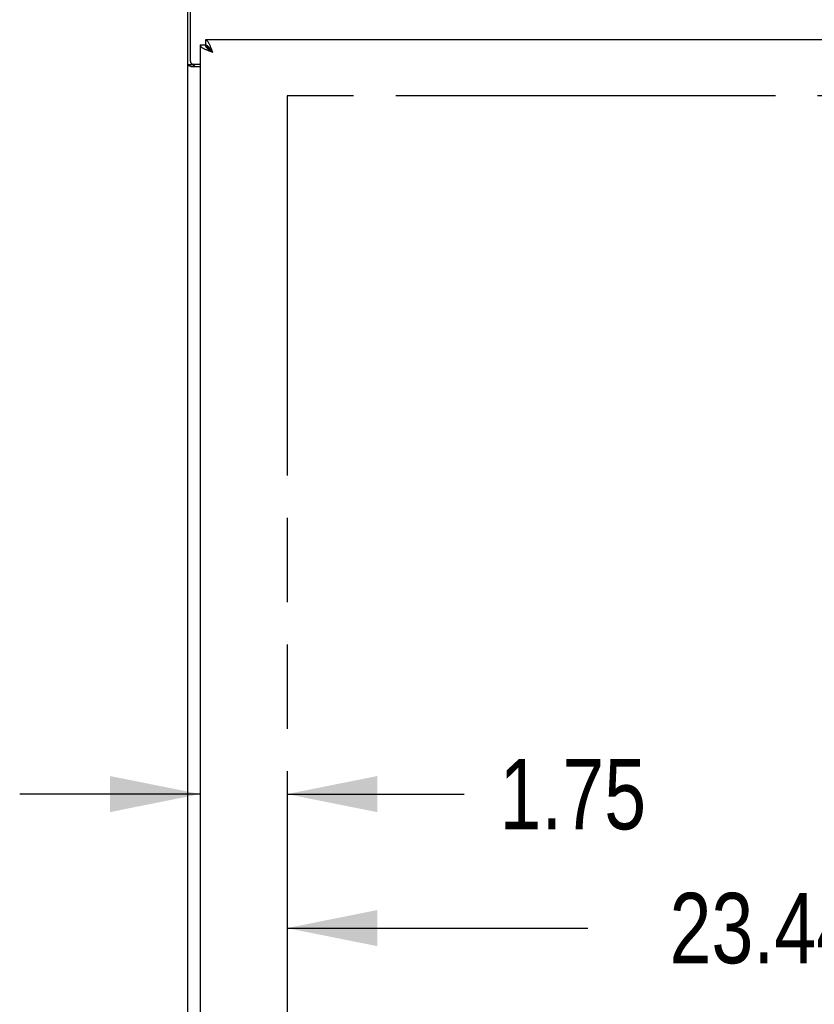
# Model space of a CAD drawing. Header units: inches. Extents: x 0 to 309, y 0 to 200.
# Tile 37 of 109: x 71 to 87, y 112 to 132. Entities that reach past the tile are written whole.
import ezdxf

# ---------------------------------------------------------------- set-up
doc = ezdxf.new("R2010")
doc.units = ezdxf.units.IN
doc.header["$LTSCALE"] = 17
doc.header["$MEASUREMENT"] = 0
doc.linetypes.add('PHANTOM', pattern=[0.8, 0.45, -0.05, 0.1, -0.05, 0.1, -0.05])
doc.layers.get('0').update_dxf_attribs({"linetype": 'CONTINUOUS'})
doc.layers.add('AVAILABLE_DOOR_SPACE', color=7, linetype='CONTINUOUS')
doc.layers.add('DIMENSIONS', color=7, linetype='CONTINUOUS')
doc.styles.get("Standard").update_dxf_attribs({"font": 'txt', "width": 0.8})
doc.dimstyles.new('DIMSTYLE_3', dxfattribs={"dimtxt": 1.418182, "dimasz": 1.818182, "dimexe": 0.09, "dimexo": 0.07, "dimgap": 0.039, "dimtad": 0, "dimtih": 1, "dimtoh": 1, "dimzin": 4, "dimdsep": 46, "dimtxsty": 'Standard', "dimblk": '_FILLED', "dimblk1": '_FILLED', "dimblk2": '_FILLED', "dimcen": 0.09, "dimadec": 0, "dimazin": 0, "dimtfac": 1, "dimtofl": 0, "dimtmove": 0, "dimatfit": 3, "dimldrblk": '_FILLED', "dimfxl": 0, "dimtolj": 1, "dimtzin": 4, "dimarcsym": 0})

# ---------------------------------------------------------------- blocks, each defined once
blk = doc.blocks.new('_FILLED')
at = {"color": 0, "linetype": 'ByBlock'}
blk.add_solid([(0, 0), (-1, 0.2), (-1, -0.2)], dxfattribs=at)
blk = doc.blocks.new('*D15')
at = {"layer": 'DIMENSIONS', "color": 2, "linetype": 'Continuous'}
for p, q in [((76.293, 113.748), (82.351, 113.748)), ((99.731, 113.748), (89.442, 113.748))]:
    blk.add_line(p, q, dxfattribs=at)
at = {"layer": 'DIMENSIONS', "color": 2, "linetype": 'Continuous', "xscale": 1.8181818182, "yscale": 1.8181818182, "zscale": 1.8181818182, "rotation": 180}
blk.add_blockref('_FILLED', (76.293, 113.748), dxfattribs=at)
at = {"layer": 'DIMENSIONS', "color": 2, "linetype": 'Continuous', "xscale": 1.8181818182, "yscale": 1.8181818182, "zscale": 1.8181818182}
blk.add_blockref('_FILLED', (99.731, 113.748), dxfattribs=at)
at = {"layer": 'DIMENSIONS', "color": 2, "linetype": 'Continuous', "insert": (85.897, 114.457), "char_height": 1.4182, "width": 5.67273, "attachment_point": 2, "line_spacing_factor": 0.9}
blk.add_mtext('23.44', dxfattribs=at)
blk = doc.blocks.new('*D16')
at = {"layer": 'DIMENSIONS', "color": 2, "linetype": 'Continuous'}
for p, q in [((74.543, 116.446), (70.907, 116.446)), ((76.293, 116.446), (79.864, 116.446))]:
    blk.add_line(p, q, dxfattribs=at)
at = {"layer": 'DIMENSIONS', "color": 2, "linetype": 'Continuous', "xscale": 1.8181818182, "yscale": 1.8181818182, "zscale": 1.8181818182}
blk.add_blockref('_FILLED', (74.543, 116.446), dxfattribs=at)
at = {"layer": 'DIMENSIONS', "color": 2, "linetype": 'Continuous', "xscale": 1.8181818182, "yscale": 1.8181818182, "zscale": 1.8181818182, "rotation": 180}
blk.add_blockref('_FILLED', (76.293, 116.446), dxfattribs=at)
at = {"layer": 'DIMENSIONS', "color": 2, "linetype": 'Continuous', "insert": (80.573, 117.155), "char_height": 1.4182, "width": 4.53818, "attachment_point": 1, "line_spacing_factor": 0.9}
blk.add_mtext('1.75', dxfattribs=at)
blk = doc.blocks.new('*D17')
at = {"layer": 'DIMENSIONS', "color": 2, "linetype": 'Continuous'}
for p, q in [((90.085, 131.633), (90.085, 137.029)), ((90.085, 137.029), (91.648, 137.029)), ((90.085, 130.508), (90.085, 126.871))]:
    blk.add_line(p, q, dxfattribs=at)
at = {"layer": 'DIMENSIONS', "color": 2, "linetype": 'Continuous', "xscale": 1.8181818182, "yscale": 1.8181818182, "zscale": 1.8181818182}
for p, rotation in [((90.085, 131.633), 270), ((90.085, 130.508), 90)]:
    blk.add_blockref('_FILLED', p, dxfattribs=dict(at, rotation=rotation))
at = {"layer": 'DIMENSIONS', "color": 2, "linetype": 'Continuous', "insert": (92.357, 137.738), "char_height": 1.4182, "width": 4.53818, "attachment_point": 1, "line_spacing_factor": 0.9}
blk.add_mtext('1.13', dxfattribs=at)

msp = doc.modelspace()

# ---------------------------------------------------------------- linework, layer by layer
at = {"color": 3, "linetype": 'Continuous'}
for p, q in [((74.293, 62.487), (74.293, 134.279)), ((74.345, 131.202), (74.345, 134.383)), ((74.543, 131.529), (74.543, 69.237)), ((103.252, 131.633), (74.647, 131.633)), ((74.779, 131.416), (74.79, 131.386)), ((74.543, 131.09), (74.363, 131.09)), ((74.405, 131.142), (74.543, 131.142))]:
    msp.add_line(p, q, dxfattribs=at)
at = {"color": 7, "linetype": 'Continuous'}
for p, q in [((74.543, 131.529), (74.647, 131.529)), ((74.647, 131.633), (74.647, 131.529)), ((74.647, 131.529), (74.79, 131.386)), ((74.777, 131.406), (74.79, 131.386)), ((74.397, 131.131), (74.293, 131.131)), ((74.397, 131.131), (74.397, 131.143))]:
    msp.add_line(p, q, dxfattribs=at)
at = {"color": 3, "linetype": 'Continuous'}
for points in [[(74.543, 131.529), (74.544, 131.523), (74.545, 131.518), (74.547, 131.512), (74.551, 131.507), (74.555, 131.501), (74.559, 131.496), (74.565, 131.49), (74.572, 131.485), (74.579, 131.479), (74.587, 131.474), (74.596, 131.468), (74.605, 131.463), (74.616, 131.457), (74.626, 131.452), (74.638, 131.446)], [(74.638, 131.446), (74.65, 131.441), (74.662, 131.436), (74.675, 131.43), (74.689, 131.425), (74.703, 131.419), (74.717, 131.414), (74.731, 131.408), (74.745, 131.403), (74.76, 131.397), (74.79, 131.386)], [(74.647, 131.633), (74.653, 131.632), (74.658, 131.631), (74.664, 131.629), (74.669, 131.626), (74.675, 131.622), (74.68, 131.617), (74.686, 131.611), (74.691, 131.604), (74.697, 131.597), (74.702, 131.589), (74.708, 131.58), (74.713, 131.571), (74.719, 131.56), (74.724, 131.55), (74.73, 131.538)], [(74.73, 131.538), (74.735, 131.526), (74.741, 131.514), (74.746, 131.501), (74.752, 131.487), (74.757, 131.474), (74.763, 131.46), (74.768, 131.445), (74.773, 131.431), (74.779, 131.416)], [(74.337, 131.102), (74.329, 131.105), (74.325, 131.106), (74.321, 131.108), (74.317, 131.109), (74.314, 131.11), (74.311, 131.112), (74.308, 131.113), (74.305, 131.115), (74.303, 131.116), (74.3, 131.118), (74.298, 131.12), (74.297, 131.121), (74.296, 131.123), (74.295, 131.125), (74.294, 131.127), (74.294, 131.129), (74.293, 131.131)], [(74.363, 131.09), (74.361, 131.092), (74.359, 131.093), (74.356, 131.095), (74.353, 131.096), (74.349, 131.098), (74.345, 131.099), (74.341, 131.101), (74.337, 131.102)]]:
    msp.add_lwpolyline(points, dxfattribs=at)
at = {"color": 7, "linetype": 'Continuous'}
for points in [[(74.647, 131.529), (74.648, 131.522), (74.649, 131.516), (74.651, 131.509), (74.653, 131.503), (74.656, 131.496), (74.66, 131.49), (74.665, 131.483), (74.67, 131.477), (74.676, 131.47), (74.682, 131.464), (74.689, 131.457), (74.697, 131.451), (74.705, 131.444), (74.713, 131.438), (74.722, 131.432), (74.731, 131.425), (74.74, 131.419), (74.75, 131.412), (74.76, 131.406), (74.77, 131.399), (74.79, 131.386)], [(74.647, 131.529), (74.654, 131.528), (74.66, 131.527), (74.667, 131.525), (74.673, 131.523), (74.68, 131.52), (74.686, 131.516), (74.693, 131.511), (74.699, 131.506), (74.706, 131.5), (74.712, 131.494), (74.719, 131.487), (74.725, 131.48), (74.732, 131.472), (74.738, 131.463), (74.745, 131.454), (74.751, 131.445), (74.758, 131.436), (74.764, 131.426), (74.77, 131.416), (74.777, 131.406)], [(74.413, 131.116), (74.411, 131.117), (74.409, 131.118), (74.406, 131.119), (74.404, 131.121), (74.402, 131.122), (74.401, 131.124), (74.399, 131.125), (74.399, 131.127), (74.398, 131.128), (74.398, 131.129), (74.397, 131.131)], [(74.438, 131.09), (74.438, 131.092), (74.438, 131.094), (74.437, 131.096), (74.437, 131.098), (74.436, 131.099), (74.435, 131.101), (74.434, 131.103), (74.432, 131.104), (74.43, 131.106), (74.429, 131.107), (74.427, 131.108), (74.425, 131.11), (74.423, 131.111), (74.42, 131.112), (74.418, 131.113), (74.413, 131.116)]]:
    msp.add_lwpolyline(points, dxfattribs=at)
at = {"color": 3, "linetype": 'Continuous'}
msp.add_arc((74.405, 131.202), 0.06, 180, 270, dxfattribs=at)
at = {"layer": 'AVAILABLE_DOOR_SPACE', "color": 4, "linetype": 'PHANTOM'}
for p, q in [((76.293, 130.508), (76.293, 70.258)), ((99.731, 130.508), (76.293, 130.508))]:
    msp.add_line(p, q, dxfattribs=at)

# ---------------------------------------------------------------- dimensions: what is measured, and where the dimension line sits
at = {"layer": 'DIMENSIONS', "color": 2, "linetype": 'Continuous'}
for base, p1, p2, angle, picture, middle in [((90.084613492, 130.507690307), (74.677407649, 131.632690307), (99.730907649, 130.507690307), 270, '*D17', (94.626431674, 137.029208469)), ((74.543, 116.446), (76.293, 130.508), (74.543, 102.167), 180, '*D16', (82.843, 116.446))]:
    dim = msp.add_linear_dim(base=base, p1=p1, p2=p2, angle=angle, dimstyle='DIMSTYLE_3', dxfattribs=at)
    dim.commit()
    dim.dimension.update_dxf_attribs({"geometry": picture, "text_midpoint": middle, "dimtype": 160})
dim = msp.add_linear_dim(base=(99.731, 113.748), p1=(76.293, 130.508), p2=(99.731, 130.508), dimstyle='DIMSTYLE_3', dxfattribs=at)
dim.commit()
dim.dimension.update_dxf_attribs({"geometry": '*D15', "text_midpoint": (85.897, 113.748), "dimtype": 160})

doc.saveas('drawing.dxf')
